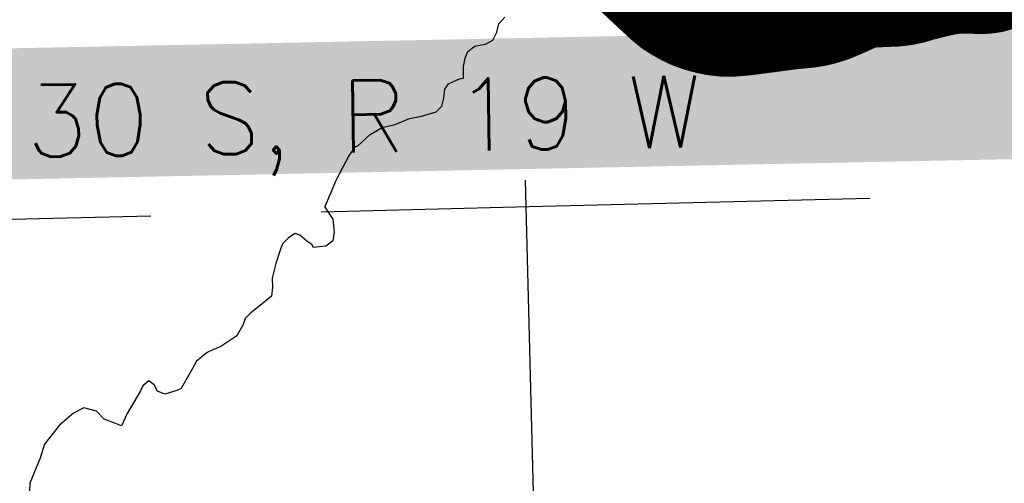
# Model space of a CAD drawing. Header units: feet. Extents: x 18803 to 104580, y -6601 to 116448.
# Tile 72 of 102: x 62800 to 70024, y 82440 to 85841. Entities that reach past the tile are written whole.
import ezdxf

# ---------------------------------------------------------------- set-up
doc = ezdxf.new("R2010")
doc.units = ezdxf.units.FT
doc.header["$LTSCALE"] = 100
doc.header["$MEASUREMENT"] = 0
doc.linetypes.add('DASHED', pattern=[0.75, 0.5, -0.25])
for name, color, linetype in [('ELPC BOLD TITLE SHEET', 3, 'Continuous'), ('ELRGOV-SECTION', 253, 'DASHED'), ('ET-TWNSHIP-RANGE', 1, 'Continuous'), ('SL-VICINITY MAP', 2, 'Continuous')]:
    doc.layers.add(name, color=color, linetype=linetype)
doc.styles.add('L5280', font='simplex.shx', dxfattribs={"height": 528})

msp = doc.modelspace()

# ---------------------------------------------------------------- linework, layer by layer
at = {"layer": 'ELPC BOLD TITLE SHEET', "const_width": 1000}
for points in [[(70035.6321283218, 86341.4270060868), (70007.18227240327, 86302.75574369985), (70007.00457061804, 86302.5172138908), (70005.55913254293, 86300.91162418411), (69972.9584419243, 86267.72634342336), (69969.89546867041, 86264.9911974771), (69969.83249957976, 86264.94197875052), (69937.90157694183, 86250.75145511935), (69934.57359549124, 86249.51473334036), (69906.58178527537, 86241.05524034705), (69884.57878926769, 86237.46261603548), (69881.84453548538, 86237.14307663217), (69861.87099804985, 86235.72712832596), (69831.19610028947, 86235.84244305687), (69829.83105277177, 86235.87972839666), (69811.58789077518, 86236.80866336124), (69811.53842235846, 86236.81114018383), (69778.39522752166, 86238.44238158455), (69757.76345950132, 86238.85660317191), (69757.62857940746, 86238.8589947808), (69727.91144939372, 86239.31621789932), (69706.30697165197, 86239.00266865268), (69705.29336510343, 86238.9679503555), (69675.20224568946, 86237.3418475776), (69656.5407228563, 86236.10951289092), (69655.43666683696, 86236.01145859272), (69622.86520821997, 86232.37394596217), (69603.25154446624, 86229.71475241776), (69602.45883745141, 86229.59494065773), (69570.89353481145, 86224.3307948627), (69553.62899978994, 86220.7852976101), (69553.3541264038, 86220.72742298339), (69521.20920308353, 86213.79221771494), (69503.90428116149, 86209.82243913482), (69503.60316782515, 86209.75163106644), (69466.59934466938, 86200.83671070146), (69466.56294022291, 86200.8278642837), (69466.52652084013, 86200.8190647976), (69453.66164762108, 86197.68381663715), (69453.25661733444, 86197.58197431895), (69416.03776498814, 86187.93425356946), (69416.01793049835, 86187.9290902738), (69415.99806715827, 86187.92393406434), (69406.04742545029, 86185.32990749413), (69368.70279381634, 86175.85228128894), (69359.09660375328, 86173.10765093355), (69358.57266399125, 86172.9528166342), (69318.87308667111, 86160.82941200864), (69317.92722054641, 86160.55752325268), (69309.00328219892, 86158.1507675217), (69267.53607373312, 86149.58484221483), (69266.31746491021, 86149.36132508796), (69262.24511921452, 86148.70792291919), (69213.63433958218, 86142.84677526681), (69212.44075963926, 86142.72515859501), (69210.7098835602, 86142.60866982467), (69161.36831069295, 86140.98801581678), (69159.3555403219, 86140.93505644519), (69111.9152659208, 86138.90553237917), (69111.89382699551, 86138.90460692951), (69104.3625700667, 86138.57659812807), (69103.08280549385, 86138.55014119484), (69084.65424123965, 86138.58991449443), (69059.68318463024, 86136.69851640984), (69059.14671762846, 86136.65275604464), (69026.04292000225, 86133.51204967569), (69008.07745597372, 86131.221248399), (69006.65655141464, 86131.0000910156), (68973.88007528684, 86124.96771024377), (68954.47714952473, 86120.4955930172), (68952.65660313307, 86120.00469264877), (68926.50321240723, 86111.90827302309), (68903.69950394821, 86104.02493077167), (68902.70772233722, 86103.66124786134), (68879.0996307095, 86094.50235925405), (68857.32936530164, 86084.71368406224), (68857.11344377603, 86084.61558502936), (68849.93868731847, 86081.32211267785), (68849.84166695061, 86081.27778235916), (68811.51576300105, 86063.84706247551), (68806.39455258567, 86061.65211132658), (68806.3235466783, 86061.62178380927), (68765.1161986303, 86044.0828377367), (68764.82350352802, 86043.95638080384), (68757.00791358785, 86040.52931869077), (68756.64062115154, 86040.37123874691), (68719.31858300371, 86024.608560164), (68709.43829104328, 86020.95337473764), (68708.27228707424, 86020.54960622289), (68672.48889075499, 86008.99341635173), (68658.267290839, 86004.77109029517), (68657.21060910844, 86004.47869138), (68621.34052495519, 85995.26934463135), (68608.00691185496, 85992.51753997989), (68606.35000812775, 85992.22353033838), (68572.63583507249, 85987.20701819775), (68508.8528108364, 85980.75138379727), (68508.46341793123, 85980.70937921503), (68507.06120156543, 85980.54876651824), (68411.7379614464, 85970.15283147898), (68411.19853784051, 85970.0892224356), (68312.91492631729, 85956.90426695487), (68214.94700543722, 85943.95896818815), (68214.88440408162, 85943.95076339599), (68214.73943904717, 85943.93189836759), (68214.72195816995, 85943.92964174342), (68214.70446480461, 85943.92737301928), (68117.35952426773, 85931.39020815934), (68115.5754231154, 85931.17275189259), (68114.98362309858, 85931.1062609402), (68067.51358720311, 85926.22424925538), (68017.19093948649, 85922.52142268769), (68015.54250899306, 85922.44167503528), (68015.12051195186, 85922.43186075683), (67966.68655863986, 85923.44788748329), (67965.21498843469, 85923.54850722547), (67963.62927176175, 85923.69594646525), (67920.9710527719, 85928.71791781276), (67920.49827712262, 85928.77709445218), (67919.34768086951, 85929.00005862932), (67872.99753950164, 85938.85316476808), (67870.51350167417, 85939.45013639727), (67869.3879260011, 85939.74158016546), (67821.97461747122, 85952.90843580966), (67821.41865197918, 85953.09484647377), (67820.4733674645, 85953.4269771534), (67778.41352434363, 85968.88781986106), (67778.00489804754, 85969.0662473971), (67776.92406708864, 85969.56073476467), (67735.71415203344, 85989.28922743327), (67734.63747458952, 85989.81638428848), (67732.99453972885, 85990.68251479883), (67691.92087223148, 86013.92943230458), (67657.81278760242, 86035.54579801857), (67657.52722418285, 86035.72900835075), (67656.07112013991, 86036.86878044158), (67618.81879717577, 86067.90044311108), (67618.16833881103, 86068.45889931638), (67617.92541003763, 86068.67383437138), (67543.90868519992, 86136.79370953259), (67543.8211095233, 86136.87465804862), (67542.3432861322, 86138.24645860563), (67542.31790578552, 86138.27010955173), (67542.29239331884, 86138.29382369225), (67469.10078625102, 86206.58432266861), (67469.01995693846, 86206.66005250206), (67468.764000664, 86206.90085727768), (67399.455163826, 86271.90202437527), (67399.45222313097, 86271.90478342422), (67399.449460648, 86271.90737456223), (67398.7681432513, 86272.54680480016), (67398.73634303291, 86272.57653709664), (67398.72051618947, 86272.59138840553), (67328.75276380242, 86337.93023951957), (67328.66178758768, 86338.01480469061), (67327.70739577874, 86338.89784205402), (67327.6412093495, 86338.9592864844), (67256.73013706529, 86405.01165831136)], [(70527.1506898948, 86324.32098960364), (70491.7503670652, 86354.81135262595)]]:
    msp.add_lwpolyline(points, dxfattribs=at)
at = {"layer": 'ELRGOV-SECTION', "ltscale": 50}
for p, q in [((66316.18947809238, 92162.21944567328), (66513.64728379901, 84469.1528531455)), ((66513.64728379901, 84469.1528531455), (67326.05377003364, 52810.94871245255))]:
    msp.add_line(p, q, dxfattribs=at)
msp.add_lwpolyline([(53772.34086636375, 84162.24612540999), (55984.84849735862, 84214.51516001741), (61261.62732357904, 84340.41771767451), (66538.55530565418, 84469.60362926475), (71815.31926305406, 84598.78715716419), (77092.19957137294, 84731.25356226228), (82365.60317164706, 84863.66944861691)], dxfattribs=at)
at = {"layer": 'ET-TWNSHIP-RANGE', "color": 155}
msp.add_solid([(61950.31416429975, 84652.62648084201), (61950.31416429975, 85615.16842076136), (70986.81413202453, 84835.96786357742), (71078.55500708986, 85798.50980349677)], dxfattribs=at)
at = {"layer": 'SL-VICINITY MAP'}
for points in [[(65279.52420241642, 84914.28692836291), (65370.56501868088, 84997.98865835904), (65460.07284889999, 85050.75803098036), (65553.35709446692, 85071.01754502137), (65658.92935732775, 85116.09591664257), (65747.70450813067, 85132.02217897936), (65854.48673081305, 85163.80772372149), (65896.60092245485, 85205.72513070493), (65912.53976081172, 85265.85475980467), (65918.27975699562, 85332.08443678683), (65947.04250740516, 85369.84443512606), (65978.31309898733, 85385.43995294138), (66025.94119497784, 85408.08171387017), (66055.50360473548, 85411.91674357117), (66056.11905544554, 85442.86495621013), (66055.72969657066, 85497.42206660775), (66068.72108610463, 85557.6103100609), (66088.87594745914, 85607.3359467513), (66139.80317839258, 85647.60378626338), (66176.76351738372, 85652.7660044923), (66218.20364396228, 85660.7877500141), (66270.39944907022, 85690.71021146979), (66299.57249995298, 85749.1023515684), (66315.54064548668, 85810.70570507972), (66359.24579024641, 85858.48870253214)], [(65039.18808714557, 84466.05262856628), (65123.65161843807, 84667.93538620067), (65215.45345672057, 84838.4286195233), (65262.81489979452, 84909.44369587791), (65279.52420241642, 84914.28692836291)], [(65039.18808714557, 84466.05262856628), (65097.74793812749, 84376.86359311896), (65107.65999551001, 84281.4288536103), (65097.76338985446, 84219.61774967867), (65047.05690071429, 84179.56676636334), (64955.7573567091, 84169.54629467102), (64943.89384174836, 84190.54751511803), (64907.32756807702, 84216.33441692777), (64854.65416963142, 84259.09575799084), (64821.89784853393, 84272.36865898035), (64771.40818801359, 84240.58806667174), (64728.86367557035, 84196.1850592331), (64711.1303361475, 84151.13156593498), (64679.58202418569, 84052.64577402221), (64651.95207910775, 83945.78117679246), (64654.24423134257, 83875.37443892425), (64648.4828211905, 83813.45492068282), (64551.20503841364, 83733.24453974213), (64496.25493945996, 83689.16677523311), (64453.81884132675, 83648.89896329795), (64440.22069740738, 83603.73705569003), (64392.56526067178, 83522.22570303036), (64363.07682059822, 83502.30862568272), (64274.61150037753, 83442.55739363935), (64216.06827747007, 83419.26402095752), (64174.17425088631, 83399.67218653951), (64098.00610286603, 83335.4605160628), (64067.65034831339, 83282.46187468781), (64028.5905455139, 83213.13927991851), (63985.17871859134, 83135.65470845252), (63951.66349732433, 83119.98124091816), (63864.06549158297, 83093.31157290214), (63810.85002158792, 83115.39693644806), (63787.23140597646, 83161.53457284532), (63746.63835111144, 83191.56508446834), (63704.31066728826, 83155.43246803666), (63686.79415648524, 83118.64936574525), (63587.2396732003, 82951.5998792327), (63547.63779885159, 82861.60130694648), (63510.74628225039, 82874.98262224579), (63420.63929565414, 82910.44930109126), (63364.26435894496, 82969.85983847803), (63269.69693391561, 82993.02934512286), (63194.17927175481, 82953.62884766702), (63092.54946485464, 82865.2564900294), (62981.34829522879, 82727.47861497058), (62949.69156895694, 82624.8576275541), (62874.51460145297, 82440.61687316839), (62866.04283355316, 82275.3174673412)]]:
    msp.add_lwpolyline(points, dxfattribs=at)

# ---------------------------------------------------------------- texts
at = {"layer": 'ET-TWNSHIP-RANGE', "style": 'L5280'}
msp.add_text('T 30 S, R 19 W', height=528, rotation=0.8325920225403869, dxfattribs=at).set_placement((62126.15628126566, 84821.89132370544))

doc.saveas('drawing.dxf')
